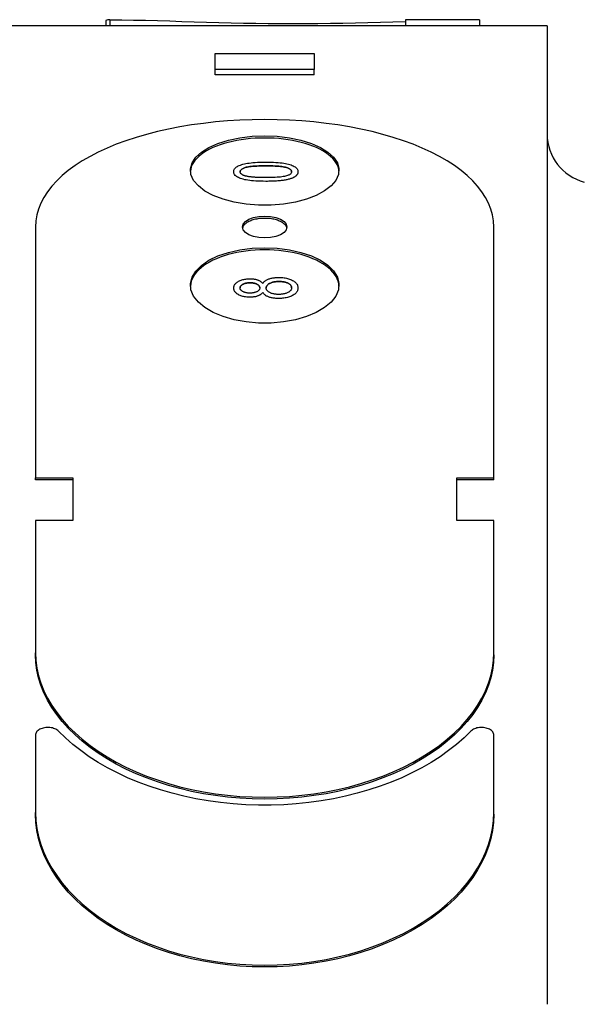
# Model space of a CAD drawing. Header units: millimetres. Extents: x 7 to 3694, y 32 to 425.
# Tile 6 of 11: x 406 to 429, y 271 to 311. Entities that reach past the tile are written whole.
import ezdxf

# ---------------------------------------------------------------- set-up
doc = ezdxf.new("R2010")
doc.units = ezdxf.units.MM
doc.layers.add('DETAIL', color=2, linetype='Continuous')

msp = doc.modelspace()

# ---------------------------------------------------------------- linework, layer by layer
at = {"layer": 'DETAIL'}
for p, q in [((409.584, 310.557), (409.584, 310.339)), ((409.741, 310.587), (409.741, 310.339)), ((421.673, 310.587), (421.673, 310.339)), ((424.663, 310.577), (424.663, 310.339)), ((427.391, 310.339), (404.891, 310.339)), ((427.391, 310.339), (427.391, 309.462)), ((427.391, 309.462), (427.391, 305.898)), ((413.991, 309.225), (417.991, 309.225)), ((413.991, 308.583), (413.991, 309.225)), ((417.991, 309.225), (417.991, 308.583)), ((417.991, 308.583), (413.991, 308.583)), ((413.991, 308.357), (413.991, 308.583)), ((417.991, 308.357), (417.991, 308.583)), ((417.991, 308.357), (413.991, 308.357)), ((427.391, 304.756), (427.391, 274.166)), ((414.742, 304.45), (414.742, 304.45)), ((417.335, 304.45), (417.335, 304.45)), ((406.741, 302.218), (406.741, 292.092)), ((425.241, 292.092), (425.241, 302.218)), ((414.742, 299.755), (414.742, 299.755)), ((417.335, 299.758), (417.335, 299.758)), ((415.914, 299.58), (415.914, 299.58)), ((406.741, 292.092), (408.241, 292.092)), ((406.741, 292.009), (406.741, 292.092)), ((408.241, 292.009), (406.741, 292.009)), ((408.241, 292.092), (408.241, 290.376)), ((423.741, 290.376), (423.741, 292.092)), ((423.741, 292.092), (425.241, 292.092)), ((425.241, 292.009), (423.741, 292.009)), ((425.241, 292.009), (425.241, 292.092)), ((408.241, 290.376), (406.741, 290.376)), ((406.741, 290.376), (406.741, 285.022)), ((425.241, 290.376), (423.741, 290.376)), ((425.241, 285.022), (425.241, 290.376)), ((406.741, 284.943), (406.741, 285.022)), ((425.241, 284.943), (425.241, 285.022)), ((406.741, 281.701), (406.741, 278.585)), ((425.241, 278.585), (425.241, 281.701)), ((406.741, 278.509), (406.741, 278.585)), ((425.241, 278.509), (425.241, 278.585)), ((427.391, 272.483), (427.391, 270.84))]:
    msp.add_line(p, q, dxfattribs=at)
at = {"layer": 'DETAIL', "flags": 128}
for points in [[(409.741, 310.587), (410.219, 310.581), (410.7, 310.573), (411.184, 310.562), (411.671, 310.549), (412.161, 310.535), (412.652, 310.52), (413.146, 310.505), (413.641, 310.491), (414.138, 310.477), (414.636, 310.465), (415.135, 310.453), (415.635, 310.444), (416.135, 310.437), (416.635, 310.433), (417.134, 310.431), (417.635, 310.432), (418.137, 310.436), (418.641, 310.443), (419.146, 310.452), (419.652, 310.463), (420.158, 310.475), (420.664, 310.489), (421.169, 310.504), (421.673, 310.52)], [(425.241, 302.218), (425.228, 302.462), (425.187, 302.704), (425.119, 302.944), (425.025, 303.181), (424.904, 303.414), (424.757, 303.642), (424.584, 303.865), (424.386, 304.083), (424.164, 304.294), (423.917, 304.499), (423.647, 304.696), (423.355, 304.886), (423.041, 305.067), (422.707, 305.239), (422.352, 305.402), (421.98, 305.556), (421.589, 305.7), (421.182, 305.833), (420.76, 305.956), (420.324, 306.068), (419.875, 306.169), (419.415, 306.259), (418.945, 306.337), (418.466, 306.403), (417.98, 306.458), (417.488, 306.5), (416.991, 306.531), (416.492, 306.549), (415.991, 306.555), (415.49, 306.549), (414.991, 306.531), (414.495, 306.5), (414.003, 306.458), (413.517, 306.403), (413.038, 306.337), (412.567, 306.259), (412.107, 306.169), (411.658, 306.068), (411.222, 305.956), (410.8, 305.833), (410.393, 305.7), (410.003, 305.556), (409.63, 305.402), (409.276, 305.239), (408.941, 305.067), (408.627, 304.886), (408.335, 304.696), (408.065, 304.499), (407.819, 304.294), (407.596, 304.083), (407.398, 303.865), (407.225, 303.642), (407.078, 303.414), (406.958, 303.181), (406.863, 302.944), (406.795, 302.704), (406.755, 302.462), (406.741, 302.218)], [(415.991, 305.81), (415.799, 305.807), (415.607, 305.799), (415.418, 305.785), (415.23, 305.765), (415.046, 305.74), (414.865, 305.71), (414.689, 305.674), (414.519, 305.634), (414.354, 305.588), (414.196, 305.538), (414.046, 305.483), (413.904, 305.423), (413.77, 305.36), (413.645, 305.293), (413.53, 305.222), (413.425, 305.147), (413.331, 305.07), (413.247, 304.99), (413.175, 304.907), (413.115, 304.822), (413.066, 304.736), (413.029, 304.648), (413.005, 304.559), (412.993, 304.469)], [(415.991, 305.899), (416.499, 305.879), (416.99, 305.821), (417.455, 305.725), (417.876, 305.595), (418.243, 305.433), (418.546, 305.245), (418.775, 305.035), (418.924, 304.809), (418.988, 304.574), (418.967, 304.335), (418.86, 304.101), (418.67, 303.878), (418.404, 303.672), (418.068, 303.49), (417.672, 303.337), (417.228, 303.218), (416.748, 303.137), (416.247, 303.096), (415.738, 303.095), (415.237, 303.137), (414.756, 303.218), (414.312, 303.337), (413.916, 303.489), (413.58, 303.671), (413.313, 303.877), (413.123, 304.1), (413.016, 304.334), (412.994, 304.572), (413.058, 304.807), (413.207, 305.034), (413.435, 305.244), (413.737, 305.432), (414.105, 305.594), (414.528, 305.725), (414.992, 305.821), (415.484, 305.879), (415.991, 305.899)], [(418.99, 304.469), (418.978, 304.559), (418.953, 304.648), (418.916, 304.736), (418.868, 304.822), (418.807, 304.907), (418.735, 304.99), (418.652, 305.07), (418.557, 305.147), (418.452, 305.222), (418.337, 305.293), (418.213, 305.36), (418.079, 305.423), (417.937, 305.483), (417.786, 305.538), (417.628, 305.588), (417.464, 305.634), (417.293, 305.674), (417.117, 305.71), (416.937, 305.74), (416.752, 305.765), (416.565, 305.785), (416.375, 305.799), (416.184, 305.807), (415.991, 305.81)], [(427.391, 305.898), (427.391, 305.873), (427.391, 305.846), (427.392, 305.82), (427.392, 305.793), (427.392, 305.766), (427.393, 305.739), (427.393, 305.711), (427.394, 305.683), (427.394, 305.653), (427.395, 305.624), (427.395, 305.593), (427.396, 305.562), (427.396, 305.53), (427.396, 305.497), (427.397, 305.463), (427.397, 305.428), (427.397, 305.392), (427.397, 305.357), (427.396, 305.323), (427.396, 305.289), (427.396, 305.257), (427.395, 305.225), (427.395, 305.194), (427.394, 305.163)], [(427.393, 305.162), (427.392, 305.145), (427.392, 305.129), (427.392, 305.112), (427.392, 305.095), (427.391, 305.078), (427.391, 305.061), (427.391, 305.044), (427.391, 305.027), (427.391, 305.01), (427.39, 304.994), (427.39, 304.977), (427.39, 304.96), (427.39, 304.943), (427.39, 304.926), (427.39, 304.909), (427.39, 304.892), (427.389, 304.875), (427.389, 304.858), (427.389, 304.841), (427.389, 304.824), (427.389, 304.807), (427.389, 304.789), (427.389, 304.772), (427.389, 304.755)], [(414.742, 304.45), (414.745, 304.481), (414.751, 304.511), (414.763, 304.539), (414.779, 304.567), (414.799, 304.593), (414.825, 304.617), (414.854, 304.641), (414.887, 304.662), (414.925, 304.683), (414.967, 304.702), (415.012, 304.72), (415.062, 304.736), (415.115, 304.751), (415.172, 304.764), (415.234, 304.777), (415.298, 304.789), (415.367, 304.799), (415.439, 304.809), (415.518, 304.817), (415.605, 304.823), (415.701, 304.829), (415.805, 304.832), (415.918, 304.834), (416.039, 304.835)], [(416.039, 304.686), (415.938, 304.685), (415.842, 304.684), (415.752, 304.681), (415.668, 304.678), (415.59, 304.674), (415.517, 304.669), (415.451, 304.663), (415.39, 304.655), (415.335, 304.647), (415.286, 304.638), (415.243, 304.629), (415.206, 304.618), (415.173, 304.606), (415.143, 304.594), (415.116, 304.582), (415.091, 304.569), (415.07, 304.555), (415.051, 304.541), (415.036, 304.527), (415.023, 304.512), (415.013, 304.497), (415.006, 304.481), (415.001, 304.465), (415, 304.448)], [(415, 304.448), (415.001, 304.465), (415.005, 304.481), (415.013, 304.497), (415.023, 304.512), (415.036, 304.527), (415.051, 304.541), (415.07, 304.555), (415.091, 304.569), (415.116, 304.582), (415.143, 304.594), (415.173, 304.606), (415.206, 304.618), (415.243, 304.629), (415.286, 304.639), (415.335, 304.647), (415.39, 304.656), (415.451, 304.663), (415.517, 304.669), (415.59, 304.674), (415.668, 304.678), (415.752, 304.682), (415.842, 304.684), (415.938, 304.685), (416.039, 304.686)], [(416.039, 304.835), (416.148, 304.835), (416.252, 304.833), (416.351, 304.829), (416.444, 304.825), (416.531, 304.818), (416.613, 304.811), (416.69, 304.802), (416.761, 304.792), (416.828, 304.781), (416.891, 304.768), (416.95, 304.754), (417.005, 304.739), (417.056, 304.723), (417.103, 304.705), (417.146, 304.685), (417.185, 304.665), (417.22, 304.643), (417.251, 304.619), (417.276, 304.594), (417.297, 304.568), (417.314, 304.541), (417.325, 304.512), (417.332, 304.482), (417.335, 304.45)], [(417.079, 304.45), (417.078, 304.466), (417.073, 304.482), (417.066, 304.498), (417.056, 304.513), (417.043, 304.527), (417.027, 304.542), (417.009, 304.555), (416.987, 304.569), (416.962, 304.582), (416.935, 304.594), (416.905, 304.606), (416.872, 304.618), (416.834, 304.628), (416.791, 304.638), (416.742, 304.647), (416.687, 304.655), (416.627, 304.663), (416.56, 304.669), (416.488, 304.674), (416.41, 304.678), (416.326, 304.681), (416.236, 304.684), (416.141, 304.685), (416.039, 304.686)], [(416.039, 304.686), (416.141, 304.685), (416.236, 304.684), (416.326, 304.682), (416.41, 304.678), (416.488, 304.674), (416.56, 304.669), (416.627, 304.663), (416.687, 304.656), (416.742, 304.647), (416.791, 304.639), (416.834, 304.629), (416.872, 304.618), (416.905, 304.606), (416.935, 304.594), (416.962, 304.582), (416.987, 304.569), (417.009, 304.555), (417.027, 304.542), (417.043, 304.528), (417.056, 304.513), (417.066, 304.498), (417.073, 304.482), (417.078, 304.466), (417.079, 304.45)], [(416.039, 304.061), (415.929, 304.062), (415.825, 304.064), (415.726, 304.067), (415.632, 304.072), (415.544, 304.078), (415.462, 304.086), (415.385, 304.095), (415.313, 304.105), (415.247, 304.116), (415.184, 304.129), (415.125, 304.143), (415.07, 304.159), (415.019, 304.176), (414.972, 304.194), (414.929, 304.213), (414.89, 304.234), (414.856, 304.256), (414.826, 304.28), (414.8, 304.305), (414.779, 304.331), (414.763, 304.359), (414.752, 304.388), (414.745, 304.418), (414.742, 304.45)], [(416.039, 304.061), (415.929, 304.062), (415.825, 304.064), (415.726, 304.067), (415.632, 304.072), (415.544, 304.078), (415.462, 304.086), (415.385, 304.094), (415.313, 304.105), (415.247, 304.116), (415.184, 304.129), (415.125, 304.143), (415.07, 304.159), (415.019, 304.176), (414.972, 304.194), (414.929, 304.213), (414.89, 304.234), (414.856, 304.256), (414.826, 304.28), (414.8, 304.304), (414.779, 304.331), (414.763, 304.358), (414.752, 304.388), (414.745, 304.418), (414.742, 304.45)], [(415.182, 304.288), (415.167, 304.293), (415.153, 304.298), (415.139, 304.303), (415.126, 304.309), (415.114, 304.314), (415.102, 304.32), (415.091, 304.326), (415.081, 304.332), (415.071, 304.338), (415.062, 304.345), (415.053, 304.351), (415.045, 304.358), (415.038, 304.365), (415.031, 304.371), (415.025, 304.379), (415.02, 304.386), (415.015, 304.393), (415.011, 304.4), (415.008, 304.408), (415.005, 304.416), (415.003, 304.424), (415.001, 304.432), (415, 304.44), (415, 304.448)], [(416.039, 304.212), (415.988, 304.212), (415.938, 304.213), (415.889, 304.213), (415.842, 304.214), (415.796, 304.216), (415.751, 304.217), (415.708, 304.219), (415.666, 304.221), (415.626, 304.223), (415.587, 304.225), (415.549, 304.228), (415.512, 304.231), (415.477, 304.234), (415.444, 304.238), (415.411, 304.242), (415.38, 304.246), (415.351, 304.25), (415.322, 304.255), (415.296, 304.26), (415.27, 304.265), (415.246, 304.27), (415.223, 304.276), (415.202, 304.282), (415.182, 304.288)], [(417.079, 304.45), (417.078, 304.433), (417.073, 304.417), (417.066, 304.402), (417.056, 304.387), (417.043, 304.372), (417.027, 304.357), (417.009, 304.344), (416.987, 304.33), (416.963, 304.317), (416.936, 304.305), (416.906, 304.293), (416.873, 304.281), (416.836, 304.27), (416.792, 304.26), (416.743, 304.251), (416.689, 304.243), (416.628, 304.236), (416.561, 304.229), (416.489, 304.224), (416.411, 304.22), (416.327, 304.217), (416.237, 304.214), (416.141, 304.213), (416.039, 304.212)], [(417.073, 304.179), (417.046, 304.17), (417.017, 304.161), (416.987, 304.152), (416.956, 304.143), (416.923, 304.135), (416.889, 304.128), (416.853, 304.121), (416.816, 304.114), (416.778, 304.107), (416.738, 304.101), (416.697, 304.096), (416.655, 304.091), (416.611, 304.086), (416.566, 304.082), (416.52, 304.078), (416.472, 304.074), (416.422, 304.071), (416.372, 304.068), (416.32, 304.066), (416.267, 304.064), (416.212, 304.063), (416.156, 304.062), (416.098, 304.061), (416.039, 304.061)], [(417.073, 304.179), (417.046, 304.17), (417.017, 304.161), (416.987, 304.152), (416.956, 304.143), (416.923, 304.135), (416.889, 304.128), (416.853, 304.12), (416.816, 304.114), (416.778, 304.107), (416.738, 304.101), (416.697, 304.096), (416.655, 304.091), (416.611, 304.086), (416.566, 304.082), (416.52, 304.078), (416.472, 304.074), (416.422, 304.071), (416.372, 304.068), (416.32, 304.066), (416.267, 304.064), (416.212, 304.063), (416.156, 304.062), (416.098, 304.061), (416.039, 304.061)], [(417.335, 304.45), (417.334, 304.436), (417.333, 304.422), (417.33, 304.408), (417.327, 304.395), (417.323, 304.382), (417.318, 304.369), (417.312, 304.356), (417.306, 304.343), (417.298, 304.331), (417.289, 304.319), (417.28, 304.308), (417.269, 304.296), (417.258, 304.285), (417.246, 304.274), (417.232, 304.264), (417.218, 304.253), (417.203, 304.243), (417.188, 304.233), (417.171, 304.224), (417.153, 304.214), (417.134, 304.205), (417.115, 304.196), (417.095, 304.188), (417.073, 304.179)], [(417.335, 304.45), (417.334, 304.436), (417.333, 304.422), (417.33, 304.408), (417.327, 304.395), (417.323, 304.381), (417.318, 304.368), (417.312, 304.356), (417.306, 304.343), (417.298, 304.331), (417.289, 304.319), (417.28, 304.308), (417.269, 304.296), (417.258, 304.285), (417.246, 304.274), (417.232, 304.264), (417.218, 304.253), (417.203, 304.243), (417.188, 304.233), (417.171, 304.224), (417.153, 304.214), (417.134, 304.205), (417.115, 304.196), (417.095, 304.188), (417.073, 304.179)], [(415.991, 302.656), (416.224, 302.641), (416.441, 302.597), (416.628, 302.528), (416.771, 302.438), (416.861, 302.332), (416.891, 302.218), (416.861, 302.105), (416.771, 301.998), (416.628, 301.907), (416.442, 301.837), (416.224, 301.792), (415.992, 301.777), (415.759, 301.792), (415.542, 301.836), (415.355, 301.907), (415.212, 301.998), (415.122, 302.104), (415.091, 302.218), (415.122, 302.331), (415.211, 302.437), (415.354, 302.528), (415.541, 302.597), (415.758, 302.641), (415.991, 302.656)], [(415.991, 302.568), (415.936, 302.568), (415.881, 302.565), (415.827, 302.561), (415.773, 302.555), (415.72, 302.548), (415.668, 302.539), (415.617, 302.529), (415.567, 302.517), (415.519, 302.504), (415.473, 302.489), (415.429, 302.473), (415.387, 302.456), (415.348, 302.437), (415.31, 302.417), (415.275, 302.397), (415.243, 302.375), (415.214, 302.352), (415.188, 302.328), (415.164, 302.304), (415.144, 302.279), (415.127, 302.254), (415.113, 302.228), (415.103, 302.201), (415.096, 302.175)], [(416.887, 302.175), (416.88, 302.201), (416.869, 302.228), (416.855, 302.254), (416.838, 302.279), (416.818, 302.304), (416.795, 302.328), (416.768, 302.352), (416.739, 302.375), (416.707, 302.397), (416.672, 302.417), (416.635, 302.437), (416.595, 302.456), (416.553, 302.473), (416.509, 302.489), (416.463, 302.504), (416.415, 302.517), (416.366, 302.529), (416.315, 302.539), (416.263, 302.548), (416.21, 302.555), (416.156, 302.561), (416.101, 302.565), (416.046, 302.568), (415.991, 302.568)], [(415.991, 301.295), (415.799, 301.292), (415.607, 301.283), (415.416, 301.268), (415.228, 301.247), (415.044, 301.219), (414.863, 301.186), (414.687, 301.147), (414.516, 301.103), (414.351, 301.053), (414.193, 300.998), (414.043, 300.938), (413.9, 300.874), (413.766, 300.804), (413.642, 300.731), (413.527, 300.654), (413.422, 300.573), (413.328, 300.488), (413.245, 300.401), (413.173, 300.311), (413.113, 300.219), (413.064, 300.125), (413.028, 300.029), (413.004, 299.932), (412.992, 299.835)], [(415.991, 301.382), (416.499, 301.361), (416.99, 301.297), (417.455, 301.193), (417.876, 301.052), (418.243, 300.876), (418.546, 300.671), (418.775, 300.443), (418.924, 300.198), (418.988, 299.943), (418.967, 299.684), (418.86, 299.431), (418.67, 299.189), (418.404, 298.966), (418.068, 298.769), (417.672, 298.604), (417.228, 298.475), (416.748, 298.387), (416.247, 298.342), (415.738, 298.342), (415.237, 298.387), (414.756, 298.475), (414.312, 298.603), (413.916, 298.768), (413.58, 298.965), (413.313, 299.188), (413.123, 299.43), (413.016, 299.683), (412.994, 299.942), (413.058, 300.197), (413.207, 300.442), (413.435, 300.67), (413.737, 300.875), (414.105, 301.051), (414.528, 301.193), (414.992, 301.297), (415.484, 301.361), (415.991, 301.382)], [(418.99, 299.835), (418.978, 299.932), (418.954, 300.029), (418.918, 300.125), (418.87, 300.219), (418.81, 300.311), (418.738, 300.401), (418.655, 300.488), (418.561, 300.573), (418.456, 300.654), (418.341, 300.731), (418.216, 300.804), (418.082, 300.874), (417.94, 300.938), (417.789, 300.998), (417.631, 301.053), (417.467, 301.103), (417.296, 301.147), (417.12, 301.186), (416.939, 301.219), (416.754, 301.247), (416.566, 301.268), (416.376, 301.283), (416.184, 301.292), (415.991, 301.295)], [(414.742, 299.755), (414.744, 299.783), (414.748, 299.81), (414.754, 299.836), (414.764, 299.861), (414.776, 299.885), (414.79, 299.908), (414.808, 299.93), (414.828, 299.951), (414.851, 299.971), (414.876, 299.991), (414.904, 300.009), (414.935, 300.027), (414.968, 300.043), (415.001, 300.058), (415.036, 300.071), (415.073, 300.083), (415.11, 300.094), (415.149, 300.103), (415.188, 300.111), (415.229, 300.117), (415.271, 300.122), (415.314, 300.126), (415.359, 300.128), (415.404, 300.129)], [(415.404, 300.129), (415.433, 300.128), (415.462, 300.128), (415.49, 300.126), (415.517, 300.124), (415.543, 300.121), (415.569, 300.117), (415.594, 300.113), (415.619, 300.108), (415.643, 300.102), (415.666, 300.096), (415.689, 300.089), (415.711, 300.082), (415.733, 300.074), (415.753, 300.065), (415.773, 300.055), (415.792, 300.045), (415.81, 300.034), (415.827, 300.023), (415.844, 300.01), (415.859, 299.998), (415.874, 299.984), (415.888, 299.97), (415.901, 299.955), (415.914, 299.939)], [(415.914, 299.939), (415.927, 299.959), (415.941, 299.977), (415.957, 299.995), (415.974, 300.012), (415.993, 300.029), (416.013, 300.044), (416.034, 300.059), (416.056, 300.073), (416.08, 300.086), (416.105, 300.098), (416.132, 300.109), (416.159, 300.12), (416.188, 300.13), (416.218, 300.139), (416.249, 300.147), (416.28, 300.154), (416.313, 300.161), (416.346, 300.166), (416.381, 300.171), (416.416, 300.175), (416.452, 300.178), (416.489, 300.18), (416.527, 300.181), (416.566, 300.182)], [(416.566, 300.182), (416.619, 300.181), (416.672, 300.178), (416.722, 300.174), (416.771, 300.169), (416.819, 300.161), (416.865, 300.153), (416.91, 300.142), (416.954, 300.13), (416.996, 300.116), (417.036, 300.101), (417.075, 300.084), (417.113, 300.065), (417.148, 300.045), (417.181, 300.024), (417.21, 300.002), (417.236, 299.979), (417.259, 299.955), (417.279, 299.93), (417.296, 299.904), (417.31, 299.877), (417.321, 299.849), (417.328, 299.82), (417.333, 299.79), (417.335, 299.758)], [(415.397, 299.385), (415.351, 299.386), (415.307, 299.388), (415.264, 299.391), (415.222, 299.396), (415.181, 299.402), (415.142, 299.41), (415.104, 299.419), (415.067, 299.43), (415.031, 299.442), (414.996, 299.455), (414.963, 299.47), (414.931, 299.487), (414.901, 299.504), (414.873, 299.522), (414.848, 299.542), (414.826, 299.562), (414.807, 299.583), (414.789, 299.605), (414.775, 299.628), (414.763, 299.651), (414.754, 299.676), (414.748, 299.702), (414.744, 299.728), (414.742, 299.755)], [(415.397, 299.385), (415.351, 299.385), (415.307, 299.388), (415.264, 299.391), (415.222, 299.396), (415.181, 299.402), (415.142, 299.41), (415.104, 299.419), (415.067, 299.43), (415.031, 299.442), (414.996, 299.455), (414.963, 299.47), (414.931, 299.486), (414.901, 299.504), (414.873, 299.522), (414.848, 299.541), (414.826, 299.562), (414.807, 299.583), (414.789, 299.605), (414.775, 299.627), (414.763, 299.651), (414.754, 299.676), (414.748, 299.701), (414.744, 299.728), (414.742, 299.755)], [(415.402, 299.966), (415.374, 299.966), (415.347, 299.965), (415.321, 299.963), (415.295, 299.96), (415.27, 299.956), (415.245, 299.952), (415.222, 299.946), (415.199, 299.94), (415.177, 299.933), (415.155, 299.925), (415.135, 299.917), (415.115, 299.907), (415.096, 299.897), (415.079, 299.886), (415.064, 299.876), (415.05, 299.864), (415.038, 299.852), (415.027, 299.84), (415.018, 299.828), (415.011, 299.815), (415.005, 299.801), (415.001, 299.787), (414.999, 299.773), (414.998, 299.758)], [(414.998, 299.758), (414.999, 299.773), (415.001, 299.787), (415.005, 299.801), (415.011, 299.815), (415.018, 299.828), (415.027, 299.84), (415.038, 299.852), (415.05, 299.864), (415.064, 299.876), (415.079, 299.887), (415.096, 299.897), (415.115, 299.907), (415.135, 299.917), (415.155, 299.925), (415.177, 299.933), (415.199, 299.94), (415.222, 299.946), (415.245, 299.952), (415.27, 299.956), (415.295, 299.96), (415.321, 299.963), (415.347, 299.965), (415.374, 299.966), (415.402, 299.966)], [(415.385, 299.549), (415.359, 299.549), (415.333, 299.55), (415.308, 299.552), (415.284, 299.555), (415.26, 299.559), (415.237, 299.564), (415.215, 299.569), (415.193, 299.575), (415.172, 299.582), (415.151, 299.59), (415.131, 299.598), (415.112, 299.608), (415.094, 299.618), (415.077, 299.628), (415.062, 299.639), (415.049, 299.651), (415.037, 299.663), (415.026, 299.675), (415.018, 299.688), (415.011, 299.701), (415.005, 299.715), (415.001, 299.729), (414.999, 299.743), (414.998, 299.758)], [(415.794, 299.759), (415.793, 299.744), (415.79, 299.729), (415.786, 299.715), (415.781, 299.701), (415.774, 299.688), (415.765, 299.675), (415.755, 299.662), (415.743, 299.65), (415.729, 299.639), (415.714, 299.628), (415.698, 299.617), (415.679, 299.607), (415.66, 299.598), (415.639, 299.589), (415.618, 299.582), (415.596, 299.575), (415.573, 299.569), (415.549, 299.563), (415.524, 299.559), (415.498, 299.555), (415.471, 299.552), (415.443, 299.55), (415.415, 299.549), (415.385, 299.549)], [(415.794, 299.759), (415.793, 299.774), (415.79, 299.789), (415.786, 299.803), (415.781, 299.816), (415.774, 299.83), (415.765, 299.842), (415.755, 299.854), (415.743, 299.866), (415.73, 299.877), (415.715, 299.888), (415.698, 299.899), (415.68, 299.909), (415.661, 299.918), (415.641, 299.926), (415.62, 299.934), (415.599, 299.941), (415.577, 299.947), (415.554, 299.952), (415.531, 299.956), (415.506, 299.96), (415.482, 299.963), (415.456, 299.965), (415.43, 299.966), (415.402, 299.966)], [(415.402, 299.966), (415.43, 299.966), (415.456, 299.965), (415.482, 299.963), (415.506, 299.96), (415.531, 299.956), (415.554, 299.952), (415.577, 299.947), (415.599, 299.941), (415.62, 299.934), (415.641, 299.926), (415.661, 299.918), (415.68, 299.909), (415.698, 299.899), (415.715, 299.888), (415.73, 299.878), (415.743, 299.866), (415.755, 299.855), (415.765, 299.842), (415.774, 299.83), (415.781, 299.817), (415.786, 299.803), (415.79, 299.789), (415.793, 299.774), (415.794, 299.759)], [(416.57, 300.019), (416.533, 300.019), (416.497, 300.017), (416.462, 300.014), (416.428, 300.011), (416.395, 300.006), (416.363, 300), (416.333, 299.994), (416.303, 299.986), (416.275, 299.977), (416.247, 299.967), (416.221, 299.956), (416.196, 299.944), (416.173, 299.931), (416.151, 299.918), (416.132, 299.904), (416.114, 299.889), (416.099, 299.874), (416.086, 299.859), (416.075, 299.843), (416.065, 299.826), (416.058, 299.809), (416.053, 299.791), (416.05, 299.773), (416.049, 299.754)], [(416.049, 299.754), (416.05, 299.773), (416.053, 299.791), (416.058, 299.809), (416.065, 299.826), (416.075, 299.843), (416.086, 299.859), (416.099, 299.874), (416.114, 299.889), (416.132, 299.904), (416.151, 299.918), (416.173, 299.931), (416.196, 299.944), (416.221, 299.956), (416.247, 299.967), (416.275, 299.977), (416.303, 299.986), (416.333, 299.994), (416.363, 300), (416.395, 300.006), (416.428, 300.011), (416.462, 300.015), (416.497, 300.017), (416.533, 300.019), (416.57, 300.019)], [(416.558, 299.496), (416.522, 299.497), (416.487, 299.498), (416.453, 299.501), (416.421, 299.505), (416.389, 299.509), (416.358, 299.515), (416.328, 299.521), (416.299, 299.529), (416.271, 299.537), (416.245, 299.547), (416.219, 299.558), (416.194, 299.569), (416.171, 299.582), (416.15, 299.595), (416.131, 299.608), (416.114, 299.622), (416.098, 299.637), (416.085, 299.652), (416.074, 299.668), (416.065, 299.684), (416.058, 299.701), (416.053, 299.718), (416.05, 299.736), (416.049, 299.754)], [(417.335, 299.758), (417.333, 299.727), (417.328, 299.697), (417.321, 299.668), (417.31, 299.639), (417.296, 299.612), (417.279, 299.586), (417.259, 299.561), (417.236, 299.537), (417.209, 299.513), (417.18, 299.491), (417.147, 299.47), (417.112, 299.45), (417.074, 299.431), (417.035, 299.414), (416.994, 299.399), (416.951, 299.385), (416.907, 299.372), (416.862, 299.362), (416.815, 299.353), (416.766, 299.345), (416.716, 299.34), (416.664, 299.336), (416.611, 299.333), (416.556, 299.332)], [(417.335, 299.758), (417.333, 299.727), (417.328, 299.697), (417.321, 299.668), (417.31, 299.639), (417.296, 299.612), (417.279, 299.586), (417.259, 299.561), (417.236, 299.536), (417.209, 299.513), (417.18, 299.491), (417.147, 299.47), (417.112, 299.45), (417.074, 299.431), (417.035, 299.414), (416.994, 299.399), (416.951, 299.385), (416.907, 299.372), (416.862, 299.362), (416.815, 299.353), (416.766, 299.345), (416.716, 299.34), (416.664, 299.336), (416.611, 299.333), (416.556, 299.332)], [(417.079, 299.759), (417.078, 299.741), (417.075, 299.724), (417.069, 299.706), (417.062, 299.689), (417.052, 299.672), (417.04, 299.656), (417.026, 299.64), (417.01, 299.624), (416.992, 299.608), (416.972, 299.594), (416.951, 299.581), (416.928, 299.568), (416.902, 299.557), (416.876, 299.546), (416.847, 299.537), (416.817, 299.528), (416.785, 299.521), (416.754, 299.514), (416.722, 299.509), (416.69, 299.504), (416.657, 299.501), (416.624, 299.498), (416.591, 299.497), (416.558, 299.496)], [(417.079, 299.759), (417.078, 299.778), (417.075, 299.796), (417.07, 299.814), (417.063, 299.831), (417.054, 299.847), (417.043, 299.863), (417.03, 299.878), (417.015, 299.893), (416.998, 299.907), (416.979, 299.921), (416.958, 299.934), (416.935, 299.946), (416.91, 299.958), (416.885, 299.969), (416.858, 299.978), (416.83, 299.987), (416.801, 299.994), (416.771, 300.001), (416.74, 300.007), (416.708, 300.011), (416.675, 300.015), (416.641, 300.017), (416.606, 300.019), (416.57, 300.019)], [(416.57, 300.019), (416.606, 300.019), (416.641, 300.017), (416.675, 300.015), (416.708, 300.011), (416.74, 300.007), (416.771, 300.001), (416.801, 299.994), (416.83, 299.987), (416.858, 299.978), (416.885, 299.969), (416.91, 299.958), (416.935, 299.946), (416.958, 299.934), (416.979, 299.921), (416.998, 299.907), (417.015, 299.893), (417.03, 299.878), (417.043, 299.863), (417.054, 299.847), (417.063, 299.831), (417.07, 299.814), (417.075, 299.796), (417.078, 299.778), (417.079, 299.759)], [(415.914, 299.58), (415.901, 299.564), (415.888, 299.549), (415.874, 299.534), (415.859, 299.52), (415.843, 299.506), (415.827, 299.494), (415.81, 299.482), (415.791, 299.47), (415.772, 299.46), (415.752, 299.45), (415.732, 299.441), (415.71, 299.433), (415.688, 299.425), (415.665, 299.418), (415.641, 299.412), (415.617, 299.406), (415.592, 299.401), (415.566, 299.397), (415.54, 299.393), (415.512, 299.39), (415.484, 299.388), (415.456, 299.386), (415.427, 299.385), (415.397, 299.385)], [(415.914, 299.58), (415.901, 299.564), (415.888, 299.548), (415.874, 299.534), (415.859, 299.52), (415.843, 299.506), (415.827, 299.494), (415.81, 299.482), (415.791, 299.47), (415.772, 299.46), (415.752, 299.45), (415.732, 299.441), (415.71, 299.433), (415.688, 299.425), (415.665, 299.418), (415.641, 299.412), (415.617, 299.406), (415.592, 299.401), (415.566, 299.397), (415.54, 299.393), (415.512, 299.39), (415.484, 299.388), (415.456, 299.386), (415.427, 299.385), (415.397, 299.385)], [(416.556, 299.332), (416.516, 299.333), (416.476, 299.334), (416.437, 299.336), (416.4, 299.34), (416.364, 299.344), (416.329, 299.348), (416.295, 299.354), (416.262, 299.361), (416.23, 299.369), (416.199, 299.377), (416.169, 299.386), (416.141, 299.397), (416.114, 299.408), (416.088, 299.42), (416.064, 299.432), (416.041, 299.446), (416.02, 299.46), (416, 299.475), (415.982, 299.49), (415.965, 299.507), (415.95, 299.524), (415.937, 299.542), (415.924, 299.561), (415.914, 299.58)], [(416.556, 299.332), (416.516, 299.333), (416.476, 299.334), (416.437, 299.336), (416.4, 299.339), (416.364, 299.343), (416.329, 299.348), (416.295, 299.354), (416.262, 299.361), (416.23, 299.368), (416.199, 299.377), (416.169, 299.386), (416.141, 299.397), (416.114, 299.408), (416.088, 299.42), (416.064, 299.432), (416.041, 299.446), (416.02, 299.46), (416, 299.475), (415.982, 299.49), (415.965, 299.507), (415.95, 299.524), (415.937, 299.542), (415.924, 299.561), (415.914, 299.58)], [(406.741, 285.022), (406.755, 284.715), (406.795, 284.408), (406.863, 284.101), (406.958, 283.797), (407.078, 283.495), (407.225, 283.197), (407.398, 282.904), (407.596, 282.616), (407.819, 282.334), (408.065, 282.06), (408.335, 281.794), (408.627, 281.537), (408.941, 281.289), (409.276, 281.052), (409.63, 280.827), (410.003, 280.614), (410.393, 280.413), (410.8, 280.226), (411.222, 280.053), (411.658, 279.895), (412.107, 279.752), (412.567, 279.624), (413.038, 279.513), (413.517, 279.418), (414.003, 279.34), (414.495, 279.279), (414.991, 279.235), (415.49, 279.209), (415.991, 279.2), (416.492, 279.209), (416.991, 279.235), (417.488, 279.279), (417.98, 279.34), (418.466, 279.418), (418.945, 279.513), (419.415, 279.624), (419.875, 279.752), (420.324, 279.895), (420.76, 280.053), (421.182, 280.226), (421.589, 280.413), (421.98, 280.614), (422.352, 280.827), (422.707, 281.052), (423.041, 281.289), (423.355, 281.537), (423.647, 281.794), (423.917, 282.06), (424.164, 282.334), (424.386, 282.616), (424.584, 282.904), (424.757, 283.197), (424.904, 283.495), (425.025, 283.797), (425.119, 284.101), (425.187, 284.408), (425.228, 284.715), (425.241, 285.022)], [(425.241, 284.943), (425.228, 284.636), (425.187, 284.329), (425.119, 284.023), (425.025, 283.719), (424.904, 283.417), (424.757, 283.119), (424.584, 282.826), (424.386, 282.538), (424.164, 282.257), (423.917, 281.982), (423.647, 281.716), (423.355, 281.459), (423.041, 281.212), (422.707, 280.975), (422.352, 280.75), (421.98, 280.537), (421.589, 280.336), (421.182, 280.149), (420.76, 279.976), (420.324, 279.818), (419.875, 279.675), (419.415, 279.548), (418.945, 279.436), (418.466, 279.342), (417.98, 279.264), (417.488, 279.203), (416.991, 279.159), (416.492, 279.133), (415.991, 279.124), (415.49, 279.133), (414.991, 279.159), (414.495, 279.203), (414.003, 279.264), (413.517, 279.342), (413.038, 279.436), (412.567, 279.548), (412.107, 279.675), (411.658, 279.818), (411.222, 279.976), (410.8, 280.149), (410.393, 280.336), (410.003, 280.537), (409.63, 280.75), (409.276, 280.975), (408.941, 281.212), (408.627, 281.459), (408.335, 281.716), (408.065, 281.982), (407.819, 282.257), (407.596, 282.538), (407.398, 282.826), (407.225, 283.119), (407.078, 283.417), (406.958, 283.719), (406.863, 284.023), (406.795, 284.329), (406.755, 284.636), (406.741, 284.943)], [(407.668, 281.865), (407.637, 281.893), (407.602, 281.919), (407.563, 281.942), (407.52, 281.963), (407.473, 281.98), (407.424, 281.994), (407.373, 282.005), (407.32, 282.012), (407.266, 282.016), (407.212, 282.016), (407.159, 282.012), (407.106, 282.004), (407.055, 281.993), (407.006, 281.979), (406.96, 281.961), (406.917, 281.941), (406.878, 281.917), (406.843, 281.891), (406.812, 281.863), (406.787, 281.833), (406.767, 281.801), (406.753, 281.768), (406.744, 281.735), (406.741, 281.701)], [(424.314, 281.865), (424.037, 281.594), (423.737, 281.331), (423.416, 281.079), (423.074, 280.836), (422.713, 280.605), (422.333, 280.386), (421.936, 280.18), (421.523, 279.987), (421.094, 279.808), (420.652, 279.643), (420.196, 279.493), (419.729, 279.359), (419.252, 279.24), (418.766, 279.138), (418.272, 279.052), (417.771, 278.983), (417.266, 278.931), (416.758, 278.896), (416.247, 278.879), (415.736, 278.879), (415.225, 278.896), (414.716, 278.931), (414.211, 278.983), (413.711, 279.052), (413.217, 279.138), (412.731, 279.24), (412.253, 279.359), (411.786, 279.493), (411.331, 279.643), (410.888, 279.808), (410.46, 279.987), (410.046, 280.18), (409.649, 280.386), (409.27, 280.605), (408.908, 280.836), (408.567, 281.079), (408.246, 281.331), (407.946, 281.594), (407.668, 281.865)], [(425.241, 281.701), (425.238, 281.735), (425.23, 281.768), (425.215, 281.801), (425.195, 281.833), (425.17, 281.863), (425.14, 281.891), (425.105, 281.917), (425.066, 281.941), (425.023, 281.961), (424.977, 281.979), (424.928, 281.993), (424.876, 282.004), (424.824, 282.012), (424.77, 282.016), (424.716, 282.016), (424.662, 282.012), (424.61, 282.005), (424.558, 281.994), (424.509, 281.98), (424.463, 281.963), (424.42, 281.942), (424.38, 281.919), (424.345, 281.893), (424.314, 281.865)], [(406.741, 278.585), (406.755, 278.259), (406.795, 277.933), (406.863, 277.608), (406.958, 277.285), (407.078, 276.966), (407.225, 276.65), (407.398, 276.339), (407.596, 276.034), (407.819, 275.735), (408.065, 275.445), (408.335, 275.163), (408.627, 274.891), (408.941, 274.629), (409.276, 274.378), (409.63, 274.14), (410.003, 273.914), (410.393, 273.702), (410.8, 273.505), (411.222, 273.322), (411.658, 273.155), (412.107, 273.003), (412.567, 272.869), (413.038, 272.751), (413.517, 272.651), (414.003, 272.569), (414.495, 272.504), (414.991, 272.458), (415.49, 272.43), (415.991, 272.421), (416.492, 272.43), (416.991, 272.458), (417.488, 272.504), (417.98, 272.569), (418.466, 272.651), (418.945, 272.751), (419.415, 272.869), (419.875, 273.003), (420.324, 273.155), (420.76, 273.322), (421.182, 273.505), (421.589, 273.702), (421.98, 273.914), (422.352, 274.14), (422.707, 274.378), (423.041, 274.629), (423.355, 274.891), (423.647, 275.163), (423.917, 275.445), (424.164, 275.735), (424.386, 276.034), (424.584, 276.339), (424.757, 276.65), (424.904, 276.966), (425.025, 277.285), (425.119, 277.608), (425.187, 277.933), (425.228, 278.259), (425.241, 278.585)], [(425.241, 278.509), (425.228, 278.183), (425.187, 277.857), (425.119, 277.533), (425.025, 277.21), (424.904, 276.89), (424.757, 276.575), (424.584, 276.264), (424.386, 275.959), (424.164, 275.661), (423.917, 275.37), (423.647, 275.089), (423.355, 274.817), (423.041, 274.555), (422.707, 274.304), (422.352, 274.066), (421.98, 273.841), (421.589, 273.629), (421.182, 273.431), (420.76, 273.248), (420.324, 273.081), (419.875, 272.93), (419.415, 272.795), (418.945, 272.678), (418.466, 272.578), (417.98, 272.495), (417.488, 272.431), (416.991, 272.385), (416.492, 272.357), (415.991, 272.348), (415.49, 272.357), (414.991, 272.385), (414.495, 272.431), (414.003, 272.495), (413.517, 272.578), (413.038, 272.678), (412.567, 272.795), (412.107, 272.93), (411.658, 273.081), (411.222, 273.248), (410.8, 273.431), (410.393, 273.629), (410.003, 273.841), (409.63, 274.066), (409.276, 274.304), (408.941, 274.555), (408.627, 274.817), (408.335, 275.089), (408.065, 275.37), (407.819, 275.661), (407.596, 275.959), (407.398, 276.264), (407.225, 276.575), (407.078, 276.89), (406.958, 277.21), (406.863, 277.533), (406.795, 277.857), (406.755, 278.183), (406.741, 278.509)], [(427.389, 274.165), (427.389, 274.14), (427.389, 274.115), (427.389, 274.091), (427.389, 274.066), (427.389, 274.041), (427.389, 274.016), (427.39, 273.992), (427.39, 273.967), (427.39, 273.942), (427.39, 273.918), (427.39, 273.893), (427.39, 273.868), (427.39, 273.844), (427.39, 273.819), (427.391, 273.794), (427.391, 273.77), (427.391, 273.745), (427.391, 273.72), (427.391, 273.696), (427.392, 273.671), (427.392, 273.646), (427.392, 273.622), (427.392, 273.597), (427.393, 273.572)], [(427.394, 273.573), (427.395, 273.523), (427.395, 273.475), (427.396, 273.428), (427.396, 273.382), (427.396, 273.337), (427.397, 273.293), (427.397, 273.248), (427.397, 273.203), (427.397, 273.158), (427.397, 273.111), (427.396, 273.063), (427.396, 273.013), (427.396, 272.965), (427.395, 272.917), (427.395, 272.871), (427.394, 272.825), (427.394, 272.781), (427.393, 272.737), (427.393, 272.693), (427.392, 272.651), (427.392, 272.608), (427.391, 272.566), (427.391, 272.525), (427.391, 272.483)]]:
    msp.add_lwpolyline(points, dxfattribs=at)
at = {"layer": 'DETAIL'}
msp.add_arc((429.391, 305.97), 2, 180, 255.5176, dxfattribs=at)
for centre, major_axis, ratio, start_param, end_param in [((411.63, 300.839), (-1.975, 9.737), 0.259545, 6.249605, 6.311314), ((351.533, 300.839), (119.217, 5.617), 0.066845, 0.907268, 0.938648)]:
    msp.add_ellipse(centre, major_axis=major_axis, ratio=ratio, start_param=start_param, end_param=end_param, dxfattribs=at)

doc.saveas('drawing.dxf')
